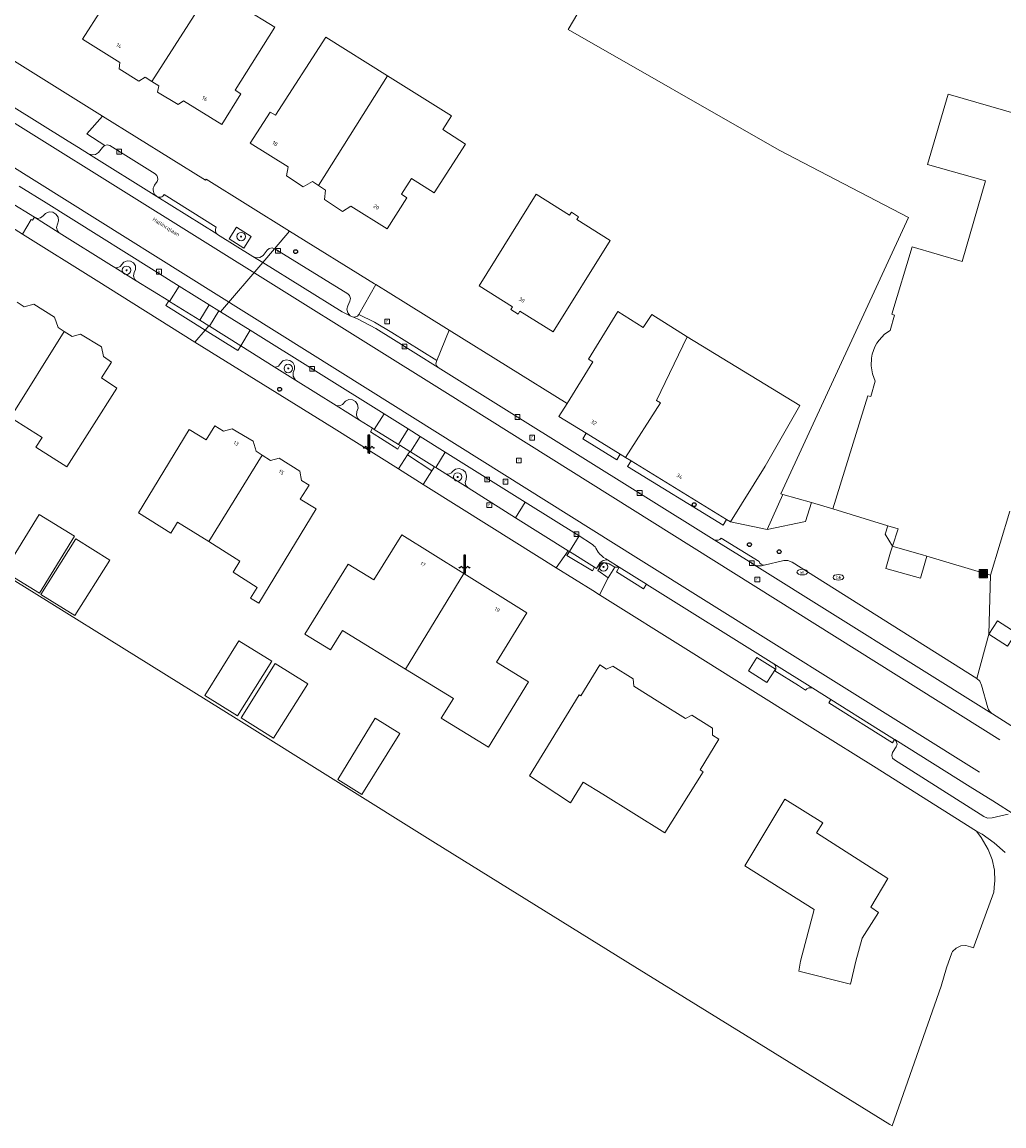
# Model space of a CAD drawing. Header units: millimetres. Extents: x 37131378 to 37737458, y 18584386 to 19114224.
# Tile 3 of 86: x 37288217 to 37380444, y 18665500 to 18769263. Entities that reach past the tile are written whole.
import ezdxf
from ezdxf.enums import TextEntityAlignment as Align

# ---------------------------------------------------------------- set-up
doc = ezdxf.new("R2010")
doc.units = ezdxf.units.MM
doc.header["$LTSCALE"] = 50
for name, color, linetype, lineweight in [('B2-WE-GR-BEPLANTING_CULTUUR_HEESTERS-GV', 252, 'Continuous', 18), ('B2-WE-GR-BOOM-S', 252, 'Continuous', 25), ('B2-WE-GR-STRUIK-GV', 252, 'Continuous', 13), ('B2-WE-IE-MEUBILAIR_WATERWEGMEUBILAIR-S', 252, 'Continuous', 25), ('B2-WE-IE-MEUBILAIR_WEGMEUBILAIR-S', 252, 'Continuous', 25), ('B2-WE-IE-MEUBILAIR_WEGMEUBILAIR_BOOMKRANS-GV', 252, 'Continuous', 18), ('B2-WE-IE-TERREINAFSCHEIDING_KUNSTMATIG_HEKWERK-G', 252, 'IE-TERREINAFSCHEIDING-KUNSTMATIG', 18), ('B2-WE-KL-WATER_BRANDLEIDING_PUT-S', 252, 'Continuous', 25), ('B2-WE-KL-WATER_PUT-S', 252, 'Continuous', 25), ('B2-WE-OG-BEBOUWING-GV', 252, 'Continuous', 13), ('B2-WE-OG-BEBOUWING-T18', 252, 'Continuous', 18), ('B2-WE-OG-BEBOUWING_TRAP-GV', 252, 'Continuous', 18), ('B2-WE-OG-TERREIN_ERF-GV', 252, 'Continuous', 18), ('B2-WE-OG-TERREIN_ONBEGROEID-GV', 252, 'Continuous', 18), ('B2-WE-OG-TOPOGRAFIE-T18', 252, 'Continuous', 18), ('B2-WE-RI-GWA_KOLK-S', 252, 'Continuous', 25), ('B2-WE-RI-GWA_RIOOLPUT-S', 252, 'Continuous', 25), ('B2-WE-VH-VERHARDING_ASFALT-GV', 252, 'Continuous', 18), ('B2-WE-VH-VERHARDING_OPEN-GV', 252, 'Continuous', 18), ('B2-WE-VW-MARKERING-G', 252, 'Continuous', 18)]:
    doc.layers.add(name, color=color, linetype=linetype, lineweight=lineweight)
doc.styles.add('NLCS-ISO', font='txt')
doc.styles.add('NLCS-ISO-ANNOTATIVE-T18', font='txt', dxfattribs={"height": 1.8})
doc.styles.add('NLCS-ISO-M200-T18', font='txt', dxfattribs={"height": 0.36})
doc.linetypes.add('IE-TERREINAFSCHEIDING-KUNSTMATIG', pattern='A,4,[82,NLCS.shx,S=0.75,R=90,X=0,Y=0],4,-2', length=10)

# ---------------------------------------------------------------- blocks, each defined once
blk = doc.blocks.new('SIE-WEG_AFVALBAK-SO')
at = {"linetype": 'ByBlock', "lineweight": 18}
h = blk.add_hatch(color=0, dxfattribs=at)
h.dxf.hatch_style = 1
h.paths.add_polyline_path([(-1.5, -1.5), (1.5, -1.5), (1.5, 1.5), (-1.5, 1.5)])
at = {"color": 0, "linetype": 'ByBlock', "lineweight": 18}
for points in [[(-2, -2), (2, -2), (2, 2), (-2, 2)], [(-1.5, -1.5), (1.5, -1.5), (1.5, 1.5), (-1.5, 1.5)]]:
    blk.add_lwpolyline(points, close=True, dxfattribs=at)
blk = doc.blocks.new('SAL-VERWIJZING_SYMBOOL-SO')
at = {"color": 0, "linetype": 'ByBlock', "lineweight": -2}
blk.add_circle((0, 0), 0.9, dxfattribs=at)
at = {"color": 0, "linetype": 'ByBlock', "lineweight": -2, "style": 'NLCS-ISO-ANNOTATIVE-T18'}
blk.add_attdef('SYMBOOL', (2.5, -2.5), '', height=1.8, dxfattribs=at)
blk = doc.blocks.new('SKL-WATER_BRANDKRAAN_BRANDPUT-SO')
at = {"color": 0, "linetype": 'ByBlock', "lineweight": 18}
blk.add_ellipse((0, 0), major_axis=(2.5, 0), ratio=0.54, dxfattribs=at)
at = {"color": 0, "linetype": 'ByBlock', "lineweight": 18, "style": 'NLCS-ISO'}
blk.add_text('bk', height=1.5, dxfattribs=at).set_placement((0.16, 0), align=Align.MIDDLE_CENTER)
blk = doc.blocks.new('SRI-PUT_INSPECTIEPUT_RIOOLPUT-SO')
at = {"color": 0, "linetype": 'ByBlock', "lineweight": 18}
blk.add_lwpolyline([(-1.12, -1.12), (1.12, -1.12), (1.12, 1.12), (-1.12, 1.12)], close=True, dxfattribs=at)
at = {"color": 0, "linetype": 'ByBlock', "lineweight": 18, "style": 'NLCS-ISO'}
blk.add_text('r', height=1.5, dxfattribs=at).set_placement((0, 0.28), align=Align.MIDDLE_CENTER)
blk = doc.blocks.new('SRI-KOLK-SO')
at = {"color": 0, "linetype": 'ByBlock', "lineweight": 18}
blk.add_lwpolyline([(-1.125, -1.125), (1.125, -1.125), (1.125, 1.125), (-1.125, 1.125)], close=True, dxfattribs=at)
at = {"color": 0, "linetype": 'ByBlock', "lineweight": 18, "style": 'NLCS-ISO'}
blk.add_text('k', height=1.5, dxfattribs=at).set_placement((0, 0), align=Align.MIDDLE_CENTER)
blk = doc.blocks.new('SKL-WATER_WATERLEIDINGPUT-SO')
at = {"color": 0, "linetype": 'ByBlock', "lineweight": 18}
blk.add_ellipse((0, 0), major_axis=(2.5, 0), ratio=0.54, dxfattribs=at)
at = {"color": 0, "linetype": 'ByBlock', "lineweight": 18, "style": 'NLCS-ISO'}
blk.add_text('wl', height=1.5, dxfattribs=at).set_placement((0, 0), align=Align.MIDDLE_CENTER)
blk = doc.blocks.new('SIE-WATER_WATERSTANDMETER-SO')
h = blk.add_hatch(color=256)
h.dxf.hatch_style = 1
h.paths.add_polyline_path([(0.46, 5.64), (0, 5.64), (0, 5.17), (0.46, 5.17)])
h = blk.add_hatch(color=256)
h.dxf.hatch_style = 1
h.paths.add_polyline_path([(0, 5.17), (-0.46, 5.17), (-0.46, 4.7), (0, 4.7)])
h = blk.add_hatch(color=256)
h.dxf.hatch_style = 1
h.paths.add_polyline_path([(0, 4.22), (-0.46, 4.22), (-0.46, 3.75), (0, 3.75)])
h = blk.add_hatch(color=256)
h.dxf.hatch_style = 1
h.paths.add_polyline_path([(0, 3.28), (-0.46, 3.28), (-0.46, 2.81), (0, 2.81)])
h = blk.add_hatch(color=256)
h.dxf.hatch_style = 1
h.paths.add_polyline_path([(0, 2.34), (-0.46, 2.34), (-0.46, 1.86), (0, 1.86)])
h = blk.add_hatch(color=256)
h.dxf.hatch_style = 1
h.paths.add_polyline_path([(0, 1.39), (-0.46, 1.39), (-0.46, 0.92), (0, 0.92)])
h = blk.add_hatch(color=256)
h.dxf.hatch_style = 1
h.paths.add_polyline_path([(0, 0.45), (-0.46, 0.45), (-0.46, -0.02), (0, -0.02)])
h = blk.add_hatch(color=256)
h.dxf.hatch_style = 1
h.paths.add_polyline_path([(0.46, 4.7), (0, 4.7), (0, 4.22), (0.46, 4.22)])
h = blk.add_hatch(color=256)
h.dxf.hatch_style = 1
h.paths.add_polyline_path([(0.46, 3.75), (0, 3.75), (0, 3.28), (0.46, 3.28)])
h = blk.add_hatch(color=256)
h.dxf.hatch_style = 1
h.paths.add_polyline_path([(0.46, 2.81), (0, 2.81), (0, 2.34), (0.46, 2.34)])
h = blk.add_hatch(color=256)
h.dxf.hatch_style = 1
h.paths.add_polyline_path([(0.46, 1.86), (0, 1.86), (0, 1.39), (0.46, 1.39)])
h = blk.add_hatch(color=256)
h.dxf.hatch_style = 1
h.paths.add_polyline_path([(0.46, 0.92), (0, 0.92), (0, 0.45), (0.46, 0.45)])
h = blk.add_hatch(color=256)
h.dxf.hatch_style = 1
h.paths.add_polyline_path([(0, -0.49), (-0.46, -0.49), (-0.46, -0.97), (0, -0.97)])
h = blk.add_hatch(color=256)
h.dxf.hatch_style = 1
h.paths.add_polyline_path([(0, -1.44), (-0.46, -1.44), (-0.46, -1.91), (0, -1.91)])
h = blk.add_hatch(color=256)
h.dxf.hatch_style = 1
h.paths.add_polyline_path([(0, -2.38), (-0.46, -2.38), (-0.46, -2.85), (0, -2.85)])
h = blk.add_hatch(color=256)
h.dxf.hatch_style = 1
h.paths.add_polyline_path([(0.46, -0.02), (0, -0.02), (0, -0.49), (0.46, -0.49)])
h = blk.add_hatch(color=256)
h.dxf.hatch_style = 1
h.paths.add_polyline_path([(0.46, -0.97), (0, -0.97), (0, -1.44), (0.46, -1.44)])
h = blk.add_hatch(color=256)
h.dxf.hatch_style = 1
h.paths.add_polyline_path([(0.46, -1.91), (0, -1.91), (0, -2.38), (0.46, -2.38)])
blk.add_lwpolyline([(0.46, -2.79), (0.46, 5.64), (-0.46, 5.64), (-0.46, -2.79)])
for points in [[(0.46, 5.64), (0, 5.64), (0, 5.17), (0.46, 5.17)], [(0.46, 5.17), (0, 5.17), (0, 4.7), (0.46, 4.7)], [(0.46, 4.7), (0, 4.7), (0, 4.22), (0.46, 4.22)], [(0.46, 4.22), (0, 4.22), (0, 3.75), (0.46, 3.75)], [(0.46, 3.75), (0, 3.75), (0, 3.28), (0.46, 3.28)], [(0.46, 3.28), (0, 3.28), (0, 2.81), (0.46, 2.81)], [(0.46, 2.81), (0, 2.81), (0, 2.34), (0.46, 2.34)], [(0.46, 2.34), (0, 2.34), (0, 1.86), (0.46, 1.86)], [(0.46, 1.86), (0, 1.86), (0, 1.39), (0.46, 1.39)], [(0.46, 1.39), (0, 1.39), (0, 0.92), (0.46, 0.92)], [(0.46, 0.92), (0, 0.92), (0, 0.45), (0.46, 0.45)], [(0.46, 0.45), (0, 0.45), (0, -0.02), (0.46, -0.02)], [(0.46, -0.02), (0, -0.02), (0, -0.49), (0.46, -0.49)], [(0.46, -0.49), (0, -0.49), (0, -0.97), (0.46, -0.97)], [(0.46, -0.97), (0, -0.97), (0, -1.44), (0.46, -1.44)], [(0.46, -1.44), (0, -1.44), (0, -1.91), (0.46, -1.91)], [(0.46, -1.91), (0, -1.91), (0, -2.38), (0.46, -2.38)], [(0.46, -2.38), (0, -2.38), (0, -2.85), (0.46, -2.85)]]:
    blk.add_lwpolyline(points, close=True)
for centre, radius, start, end in [((-1.55, -0.12), 0.381, 16.8947, 163.1053), ((-0.08, -0.12), 0.381, 16.8947, 163.1053), ((1.4, -0.12), 0.381, 16.8947, 163.1053), ((-2.31, 0.11), 0.413, 196.8947, 343.1053), ((-0.82, 0.1), 0.391, 196.8947, 343.1053), ((0.66, 0.1), 0.391, 196.8947, 343.1053), ((2.16, 0.11), 0.413, 196.8947, 343.1053)]:
    blk.add_arc(centre, radius, start, end)
blk = doc.blocks.new('SGR-BOOM_01-SO')
at = {"linetype": 'ByBlock', "lineweight": 18}
h = blk.add_hatch(color=0, dxfattribs=at)
h.dxf.hatch_style = 1
edge = h.paths.add_edge_path()
edge.add_arc((0, 0), 0.25, 0, 360)
at = {"color": 0, "linetype": 'ByBlock', "lineweight": 18}
for radius in [2, 0.25]:
    blk.add_circle((0, 0), radius, dxfattribs=at)

msp = doc.modelspace()

# ---------------------------------------------------------------- linework, layer by layer
at = {"layer": 'B2-WE-GR-BEPLANTING_CULTUUR_HEESTERS-GV'}
msp.add_lwpolyline([(37362357.6937, 18724092.3389), (37359665.6937, 18724870.3389), (37358213.6937, 18721566.3389), (37361820.6937, 18722320.3389)], close=True, dxfattribs=at)
at = {"layer": 'B2-WE-GR-STRUIK-GV'}
for points in [[(37341204.6937, 18730609.3389), (37340879.6937, 18730081.3389), (37344069.6937, 18728119.3389), (37344394.6937, 18728647.3389)], [(37345416.6937, 18728019.3389), (37345091.6937, 18727491.3389), (37354063.6937, 18721965.3389), (37354400.6937, 18722494.3389)]]:
    msp.add_lwpolyline(points, close=True, dxfattribs=at)
at = {"layer": 'B2-WE-IE-MEUBILAIR_WEGMEUBILAIR_BOOMKRANS-GV'}
for points in [[(37307657.6937, 18748888.3389), (37309042.6937, 18748019.3389), (37309734.6937, 18749122.3389), (37308349.6937, 18749991.3389)], [(37296939.6937, 18746189.3389), (37298946.6937, 18744946.3389), (37298786.6937, 18745097.3389), (37298686.6937, 18745401.3389), (37298744.6937, 18745717.3389), (37298881.6937, 18746016.3389), (37298864.6937, 18746344.3389), (37298695.6937, 18746627.3389), (37298415.6937, 18746799.3389), (37298086.6937, 18746821.3389), (37297786.6937, 18746687.3389), (37297441.6937, 18746274.3389), (37297161.6937, 18746159.3389)], [(37311905.6937, 18736859.3389), (37313884.6937, 18735616.3389), (37313676.6937, 18735969.3389), (37313667.6937, 18736314.3389), (37313815.6937, 18736621.3389), (37313809.6937, 18736962.3389), (37313651.6937, 18737264.3389), (37313373.6937, 18737462.3389), (37313036.6937, 18737513.3389), (37312712.6937, 18737408.3389), (37312481.6937, 18737184.3389), (37312295.6937, 18736932.3389), (37312026.6937, 18736834.3389)], [(37317709.6937, 18733214.3389), (37319901.6937, 18731851.3389), (37319732.6937, 18732021.3389), (37319618.6937, 18732326.3389), (37319660.6937, 18732648.3389), (37319776.6937, 18732969.3389), (37319736.6937, 18733307.3389), (37319547.6937, 18733591.3389), (37319251.6937, 18733759.3389), (37318910.6937, 18733775.3389), (37318599.6937, 18733637.3389), (37318315.6937, 18733328.3389), (37318025.6937, 18733193.3389)], [(37328016.6937, 18726786.3389), (37330111.6937, 18725471.3389), (37329912.6937, 18725685.3389), (37329840.6937, 18725984.3389), (37329926.6937, 18726279.3389), (37329968.6937, 18726621.3389), (37329854.6937, 18726946.3389), (37329606.6937, 18727186.3389), (37329278.6937, 18727290.3389), (37328937.6937, 18727237.3389), (37328650.6937, 18727031.3389), (37328547.6937, 18726904.3389), (37328283.6937, 18726769.3389)], [(37343357.6937, 18718347.3389), (37343083.6937, 18718445.3389), (37342798.6937, 18718385.3389), (37342612.6937, 18718226.3389), (37342294.6937, 18717701.3389), (37343269.6937, 18717025.3389), (37343904.6937, 18718022.3389)]]:
    msp.add_lwpolyline(points, close=True, dxfattribs=at)
at = {"layer": 'B2-WE-IE-TERREINAFSCHEIDING_KUNSTMATIG_HEKWERK-G'}
msp.add_lwpolyline([(37359336.6937, 18757227.3389), (37371477.6937, 18750907.3389)], dxfattribs=at)
at = {"layer": 'B2-WE-OG-BEBOUWING-GV'}
for points in [[(37306001.6937, 18772449.3389), (37299956.6937, 18776167.3389), (37296232.6937, 18770263.3389), (37295727.6937, 18770534.3389), (37293895.6937, 18767656.3389), (37297396.6937, 18765463.3389), (37297333.6937, 18764868.3389), (37299172.6937, 18763697.3389), (37299770.6937, 18764080.3389), (37300415.6937, 18763679.3389)], [(37306001.6937, 18772449.3389), (37300415.6937, 18763679.3389), (37301075.6937, 18763269.3389), (37300923.6937, 18762675.3389), (37302881.6937, 18761503.3389), (37303389.6937, 18761857.3389), (37306979.6937, 18759634.3389), (37308752.6937, 18762512.3389), (37308218.6937, 18762872.3389), (37311973.6937, 18768776.3389)], [(37322549.6937, 18764210.3389), (37316761.6937, 18767856.3389), (37312016.6937, 18760499.3389), (37311511.6937, 18760799.3389), (37309649.6937, 18757892.3389), (37313209.6937, 18755669.3389), (37313056.6937, 18754806.3389), (37314628.6937, 18753785.3389), (37315494.6937, 18754287.3389), (37316065.6937, 18753906.3389)], [(37322549.6937, 18764210.3389), (37316065.6937, 18753906.3389), (37316710.6937, 18753476.3389), (37316616.6937, 18752583.3389), (37318307.6937, 18751472.3389), (37319084.6937, 18751944.3389), (37322496.6937, 18749841.3389), (37324358.6937, 18752748.3389), (37323854.6937, 18753079.3389), (37324800.6937, 18754565.3389), (37326927.6937, 18753204.3389), (37329860.6937, 18757790.3389), (37327724.6937, 18759156.3389), (37328539.6937, 18760436.3389)], [(37334800.6937, 18741815.3389), (37334968.6937, 18742086.3389), (37338111.6937, 18740134.3389), (37343464.6937, 18748746.3389), (37340321.6937, 18750698.3389), (37340491.6937, 18750971.3389), (37339811.6937, 18751393.3389), (37339642.6937, 18751121.3389), (37336492.6937, 18753081.3389), (37331139.6937, 18744469.3389), (37334289.6937, 18742509.3389), (37334120.6937, 18742237.3389)], [(37350694.6937, 18739669.3389), (37347370.6937, 18741782.3389), (37346560.6937, 18740566.3389), (37344186.6937, 18742068.3389), (37341422.6937, 18737588.3389), (37341832.6937, 18737339.3389), (37339415.6937, 18733401.3389), (37338648.6937, 18732180.3389), (37341204.6937, 18730609.3389), (37344394.6937, 18728647.3389), (37344905.6937, 18728333.3389), (37348187.6937, 18733471.3389), (37347814.6937, 18733698.3389)], [(37292164.6937, 18740182.3389), (37287117.6937, 18732080.3389), (37290112.6937, 18730224.3389), (37289512.6937, 18729304.3389), (37292419.6937, 18727442.3389), (37297105.6937, 18734859.3389), (37295681.6937, 18735819.3389), (37296613.6937, 18737303.3389), (37295871.6937, 18737813.3389), (37295668.6937, 18738737.3389), (37293710.6937, 18739939.3389), (37292905.6937, 18739705.3389)], [(37350694.6937, 18739669.3389), (37347814.6937, 18733698.3389), (37348187.6937, 18733471.3389), (37344905.6937, 18728333.3389), (37345416.6937, 18728019.3389), (37354400.6937, 18722494.3389), (37354764.6937, 18722270.3389), (37358008.6937, 18727521.3389), (37361264.6937, 18733223.3389)], [(37310754.6937, 18728560.3389), (37310202.6937, 18728920.3389), (37309909.6937, 18729875.3389), (37307951.6937, 18731017.3389), (37307146.6937, 18730813.3389), (37306315.6937, 18731294.3389), (37305504.6937, 18729989.3389), (37303901.6937, 18730950.3389), (37299153.6937, 18723117.3389), (37302179.6937, 18721224.3389), (37302811.6937, 18722263.3389), (37305744.6937, 18720424.3389)], [(37310754.6937, 18728560.3389), (37305744.6937, 18720424.3389), (37308655.6937, 18718598.3389), (37308054.6937, 18717559.3389), (37310309.6937, 18716117.3389), (37309678.6937, 18715109.3389), (37310449.6937, 18714628.3389), (37315828.6937, 18723500.3389), (37314344.6937, 18724401.3389), (37315186.6937, 18725736.3389), (37314473.6937, 18726157.3389), (37314300.6937, 18727051.3389), (37312371.6937, 18728283.3389), (37311536.6937, 18728049.3389)], [(37324222.6937, 18708447.3389), (37329720.6937, 18717432.3389), (37323883.6937, 18721073.3389), (37321261.6937, 18716832.3389), (37318851.6937, 18718318.3389), (37314789.6937, 18711730.3389), (37317193.6937, 18710248.3389), (37318325.6937, 18712083.3389)], [(37296443.6937, 18718686.3389), (37293274.6937, 18720681.3389), (37289991.6937, 18715468.3389), (37293161.6937, 18713473.3389)], [(37329720.6937, 18717432.3389), (37324222.6937, 18708447.3389), (37328727.6937, 18705691.3389), (37327592.6937, 18703845.3389), (37332031.6937, 18701116.3389), (37335795.6937, 18707240.3389), (37332784.6937, 18709091.3389), (37335632.6937, 18713743.3389)]]:
    msp.add_lwpolyline(points, close=True, dxfattribs=at)
msp.add_lwpolyline([(37381803.6937, 18760585.3389), (37375204.6937, 18762497.3389), (37373262.6937, 18755869.3389), (37378702.6937, 18754350.3389), (37376516.6937, 18746770.3389), (37371819.6937, 18748136.3389), (37369908.6937, 18741805.3389), (37370176.6937, 18741724.3389), (37369750.6937, 18740265.3389), (37369240.6937, 18739911.3389), (37368720.6937, 18739377.3389), (37368504.6937, 18739073.3389), (37368322.6937, 18738747.3389), (37368064.6937, 18738048.3389), (37367991.6937, 18737682.3389), (37367962.6937, 18736938.3389), (37368088.6937, 18736203.3389), (37368364.6937, 18735511.3389), (37367939.6937, 18734052.3389), (37367662.6937, 18734136.3389), (37364387.6937, 18723496.3389), (37369528.6937, 18721917.3389), (37370510.6937, 18721616.3389), (37369965.6937, 18720011.3389), (37370274.6937, 18719919.3389), (37372782.6937, 18719176.3389), (37373208.6937, 18719050.3389), (37379179.6937, 18717280.3389), (37380999.6937, 18723284.3389)], dxfattribs=at)
at = {"layer": 'B2-WE-OG-BEBOUWING_TRAP-GV'}
for points in [[(37370510.6937, 18721616.3389), (37369528.6937, 18721917.3389), (37369286.6937, 18721117.3389), (37369965.6937, 18720011.3389)], [(37373208.6937, 18719050.3389), (37372782.6937, 18719176.3389), (37370274.6937, 18719919.3389), (37369965.6937, 18720011.3389), (37369795.6937, 18719421.3389), (37369358.6937, 18717901.3389), (37372598.6937, 18716989.3389), (37373018.6937, 18718407.3389)]]:
    msp.add_lwpolyline(points, close=True, dxfattribs=at)
at = {"layer": 'B2-WE-OG-TERREIN_ERF-GV'}
for points in [[(37284387.6937, 18767525.3389), (37288497.6937, 18764965.3389), (37295777.6937, 18760430.3389), (37305442.6937, 18754411.3389), (37305498.6937, 18754481.3389), (37313325.6937, 18749599.3389), (37321316.6937, 18744663.3389), (37321437.6937, 18744589.3389), (37324249.6937, 18742852.3389), (37328334.6937, 18740306.3389), (37339415.6937, 18733401.3389), (37341832.6937, 18737339.3389), (37341422.6937, 18737588.3389), (37344186.6937, 18742068.3389), (37346560.6937, 18740566.3389), (37347370.6937, 18741782.3389), (37350694.6937, 18739669.3389), (37361264.6937, 18733223.3389), (37358008.6937, 18727521.3389), (37354764.6937, 18722270.3389), (37358213.6937, 18721566.3389), (37359665.6937, 18724870.3389), (37359483.6937, 18724923.3389), (37371477.6937, 18750907.3389), (37359336.6937, 18757227.3389), (37339517.6937, 18768564.3389), (37350837.6937, 18787782.3389)], [(37350837.6937, 18787782.3389), (37339517.6937, 18768564.3389), (37359336.6937, 18757227.3389), (37371477.6937, 18750907.3389), (37359483.6937, 18724923.3389), (37359665.6937, 18724870.3389), (37362357.6937, 18724092.3389), (37364387.6937, 18723496.3389), (37367662.6937, 18734136.3389), (37367939.6937, 18734052.3389), (37368364.6937, 18735511.3389), (37368088.6937, 18736203.3389), (37367962.6937, 18736938.3389), (37367991.6937, 18737682.3389), (37368064.6937, 18738048.3389), (37368322.6937, 18738747.3389), (37368504.6937, 18739073.3389), (37368720.6937, 18739377.3389), (37369240.6937, 18739911.3389), (37369750.6937, 18740265.3389), (37370176.6937, 18741724.3389), (37369908.6937, 18741805.3389), (37371819.6937, 18748136.3389), (37376516.6937, 18746770.3389), (37378702.6937, 18754350.3389), (37373262.6937, 18755869.3389), (37375204.6937, 18762497.3389), (37381803.6937, 18760585.3389)], [(37237212.6937, 18747970.3389), (37289610.6937, 18715465.3389), (37308330.6937, 18703786.3389), (37327046.6937, 18692070.3389), (37345764.6937, 18680453.3389), (37358310.6937, 18672720.3389), (37369720.6937, 18665640.3389), (37369946.6937, 18665500.3389), (37374563.6937, 18678640.3389), (37375042.6937, 18680356.3389), (37375543.6937, 18681768.3389), (37375626.6937, 18681895.3389), (37375965.6937, 18682221.3389), (37376393.6937, 18682415.3389), (37376861.6937, 18682456.3389), (37377316.6937, 18682338.3389), (37377572.6937, 18682230.3389), (37377648.6937, 18682440.3389), (37379485.6937, 18687488.3389), (37379572.6937, 18688285.3389), (37379596.6937, 18688507.3389), (37379547.6937, 18689532.3389), (37379339.6937, 18690536.3389), (37378978.6937, 18691496.3389), (37378302.6937, 18692623.3389), (37377858.6937, 18693216.3389), (37368179.6937, 18699304.3389), (37362972.6937, 18702571.3389), (37355118.6937, 18707497.3389), (37351061.6937, 18710047.3389), (37342447.6937, 18715425.3389), (37341815.6937, 18715820.3389), (37338393.6937, 18717963.3389), (37332357.6937, 18721743.3389), (37325906.6937, 18725796.3389), (37323579.6937, 18727258.3389), (37317538.6937, 18731053.3389), (37313735.6937, 18733399.3389), (37304445.6937, 18739188.3389), (37295170.6937, 18745007.3389), (37288251.6937, 18749335.3389), (37285922.6937, 18750792.3389)], [(37287742.6937, 18742920.3389), (37288425.6937, 18742499.3389), (37289319.6937, 18742733.3389), (37291248.6937, 18741531.3389), (37291599.6937, 18740546.3389), (37292164.6937, 18740182.3389), (37292905.6937, 18739705.3389), (37293710.6937, 18739939.3389), (37295668.6937, 18738737.3389), (37295871.6937, 18737813.3389), (37296613.6937, 18737303.3389), (37295681.6937, 18735819.3389), (37297105.6937, 18734859.3389), (37292419.6937, 18727442.3389), (37289512.6937, 18729304.3389), (37290112.6937, 18730224.3389), (37287117.6937, 18732080.3389)]]:
    msp.add_lwpolyline(points, dxfattribs=at)
for points in [[(37300415.6937, 18763679.3389), (37299770.6937, 18764080.3389), (37299172.6937, 18763697.3389), (37297333.6937, 18764868.3389), (37297396.6937, 18765463.3389), (37293895.6937, 18767656.3389), (37295727.6937, 18770534.3389), (37296232.6937, 18770263.3389), (37299956.6937, 18776167.3389), (37306001.6937, 18772449.3389), (37311973.6937, 18768776.3389), (37308218.6937, 18762872.3389), (37308752.6937, 18762512.3389), (37306979.6937, 18759634.3389), (37303389.6937, 18761857.3389), (37302881.6937, 18761503.3389), (37300923.6937, 18762675.3389), (37301075.6937, 18763269.3389)], [(37322549.6937, 18764210.3389), (37328539.6937, 18760436.3389), (37327724.6937, 18759156.3389), (37329860.6937, 18757790.3389), (37326927.6937, 18753204.3389), (37324800.6937, 18754565.3389), (37323854.6937, 18753079.3389), (37324358.6937, 18752748.3389), (37322496.6937, 18749841.3389), (37319084.6937, 18751944.3389), (37318307.6937, 18751472.3389), (37316616.6937, 18752583.3389), (37316710.6937, 18753476.3389), (37316065.6937, 18753906.3389), (37315494.6937, 18754287.3389), (37314628.6937, 18753785.3389), (37313056.6937, 18754806.3389), (37313209.6937, 18755669.3389), (37309649.6937, 18757892.3389), (37311511.6937, 18760799.3389), (37312016.6937, 18760499.3389), (37316761.6937, 18767856.3389)], [(37334800.6937, 18741815.3389), (37334120.6937, 18742237.3389), (37334289.6937, 18742509.3389), (37331139.6937, 18744469.3389), (37336492.6937, 18753081.3389), (37339642.6937, 18751121.3389), (37339811.6937, 18751393.3389), (37340491.6937, 18750971.3389), (37340321.6937, 18750698.3389), (37343464.6937, 18748746.3389), (37338111.6937, 18740134.3389), (37334968.6937, 18742086.3389)], [(37305744.6937, 18720424.3389), (37302811.6937, 18722263.3389), (37302179.6937, 18721224.3389), (37299153.6937, 18723117.3389), (37303901.6937, 18730950.3389), (37305504.6937, 18729989.3389), (37306315.6937, 18731294.3389), (37307146.6937, 18730813.3389), (37307951.6937, 18731017.3389), (37309909.6937, 18729875.3389), (37310202.6937, 18728920.3389), (37310754.6937, 18728560.3389), (37311536.6937, 18728049.3389), (37312371.6937, 18728283.3389), (37314300.6937, 18727051.3389), (37314473.6937, 18726157.3389), (37315186.6937, 18725736.3389), (37314344.6937, 18724401.3389), (37315828.6937, 18723500.3389), (37310449.6937, 18714628.3389), (37309678.6937, 18715109.3389), (37310309.6937, 18716117.3389), (37308054.6937, 18717559.3389), (37308655.6937, 18718598.3389)], [(37286518.6937, 18717626.3389), (37289818.6937, 18722984.3389), (37293146.6937, 18720934.3389), (37289846.6937, 18715576.3389)], [(37329720.6937, 18717432.3389), (37335632.6937, 18713743.3389), (37332784.6937, 18709091.3389), (37335795.6937, 18707240.3389), (37332031.6937, 18701116.3389), (37327592.6937, 18703845.3389), (37328727.6937, 18705691.3389), (37324222.6937, 18708447.3389), (37318325.6937, 18712083.3389), (37317193.6937, 18710248.3389), (37314789.6937, 18711730.3389), (37318851.6937, 18718318.3389), (37321261.6937, 18716832.3389), (37323883.6937, 18721073.3389)], [(37289991.6937, 18715468.3389), (37293274.6937, 18720681.3389), (37296443.6937, 18718686.3389), (37293161.6937, 18713473.3389)], [(37305375.6937, 18705976.3389), (37308587.6937, 18711114.3389), (37311671.6937, 18709185.3389), (37308459.6937, 18704048.3389)], [(37308788.6937, 18703847.3389), (37311999.6937, 18708969.3389), (37315050.6937, 18707057.3389), (37311838.6937, 18701935.3389)], [(37348123.6937, 18705310.3389), (37350522.6937, 18703805.3389), (37351119.6937, 18704099.3389), (37353077.6937, 18702897.3389), (37353074.6937, 18702242.3389), (37353667.6937, 18701852.3389), (37351924.6937, 18698974.3389), (37352191.6937, 18698794.3389), (37348586.6937, 18693038.3389), (37342764.6937, 18696671.3389), (37340931.6937, 18697815.3389), (37339730.6937, 18695886.3389), (37335873.6937, 18698409.3389), (37340531.6937, 18706034.3389), (37340709.6937, 18705944.3389), (37342482.6937, 18708852.3389), (37343105.6937, 18708431.3389), (37343702.6937, 18708726.3389), (37345630.6937, 18707524.3389), (37345686.6937, 18706839.3389)], [(37317866.6937, 18698060.3389), (37321387.6937, 18703814.3389), (37323692.6937, 18702386.3389), (37320139.6937, 18696651.3389)], [(37362847.6937, 18693047.3389), (37369552.6937, 18688752.3389), (37367929.6937, 18686052.3389), (37368670.6937, 18685572.3389), (37367138.6937, 18683139.3389), (37366547.6937, 18680981.3389), (37366042.6937, 18678810.3389), (37361188.6937, 18680043.3389), (37361322.6937, 18680981.3389), (37362628.6937, 18685844.3389), (37356101.6937, 18689959.3389), (37359858.6937, 18696220.3389), (37363448.6937, 18693997.3389)]]:
    msp.add_lwpolyline(points, close=True, dxfattribs=at)
at = {"layer": 'B2-WE-OG-TERREIN_ONBEGROEID-GV'}
for points in [[(37307657.6937, 18748888.3389), (37309042.6937, 18748019.3389), (37309734.6937, 18749122.3389), (37308349.6937, 18749991.3389)], [(37296939.6937, 18746189.3389), (37298946.6937, 18744946.3389), (37298786.6937, 18745097.3389), (37298686.6937, 18745401.3389), (37298744.6937, 18745717.3389), (37298881.6937, 18746016.3389), (37298864.6937, 18746344.3389), (37298695.6937, 18746627.3389), (37298415.6937, 18746799.3389), (37298086.6937, 18746821.3389), (37297786.6937, 18746687.3389), (37297441.6937, 18746274.3389), (37297161.6937, 18746159.3389)], [(37311905.6937, 18736859.3389), (37313884.6937, 18735616.3389), (37313676.6937, 18735969.3389), (37313667.6937, 18736314.3389), (37313815.6937, 18736621.3389), (37313809.6937, 18736962.3389), (37313651.6937, 18737264.3389), (37313373.6937, 18737462.3389), (37313036.6937, 18737513.3389), (37312712.6937, 18737408.3389), (37312481.6937, 18737184.3389), (37312295.6937, 18736932.3389), (37312026.6937, 18736834.3389)], [(37317709.6937, 18733214.3389), (37319901.6937, 18731851.3389), (37319732.6937, 18732021.3389), (37319618.6937, 18732326.3389), (37319660.6937, 18732648.3389), (37319776.6937, 18732969.3389), (37319736.6937, 18733307.3389), (37319547.6937, 18733591.3389), (37319251.6937, 18733759.3389), (37318910.6937, 18733775.3389), (37318599.6937, 18733637.3389), (37318315.6937, 18733328.3389), (37318025.6937, 18733193.3389)], [(37328016.6937, 18726786.3389), (37330111.6937, 18725471.3389), (37329912.6937, 18725685.3389), (37329840.6937, 18725984.3389), (37329926.6937, 18726279.3389), (37329968.6937, 18726621.3389), (37329854.6937, 18726946.3389), (37329606.6937, 18727186.3389), (37329278.6937, 18727290.3389), (37328937.6937, 18727237.3389), (37328650.6937, 18727031.3389), (37328547.6937, 18726904.3389), (37328283.6937, 18726769.3389)], [(37343357.6937, 18718347.3389), (37343083.6937, 18718445.3389), (37342798.6937, 18718385.3389), (37342612.6937, 18718226.3389), (37342294.6937, 18717701.3389), (37343269.6937, 18717025.3389), (37343904.6937, 18718022.3389)]]:
    msp.add_lwpolyline(points, close=True, dxfattribs=at)
at = {"layer": 'B2-WE-VH-VERHARDING_ASFALT-GV'}
for points in [[(37287935.6937, 18753842.3389), (37290472.6937, 18752258.3389), (37302974.6937, 18744453.3389), (37305805.6937, 18742686.3389), (37306712.6937, 18742120.3389), (37306864.6937, 18742025.3389), (37310822.6937, 18746665.3389), (37309901.6937, 18747237.3389), (37306586.6937, 18749290.3389), (37306509.6937, 18749345.3389), (37300884.6937, 18752861.3389), (37294453.6937, 18756881.3389), (37293504.6937, 18757464.3389), (37292533.6937, 18758062.3389), (37287237.6937, 18761377.3389)], [(37287049.6937, 18752362.3389), (37289367.6937, 18750921.3389), (37289586.6937, 18750832.3389), (37289650.6937, 18750806.3389), (37289954.6937, 18750847.3389), (37290199.6937, 18751034.3389), (37290423.6937, 18751282.3389), (37290746.6937, 18751416.3389), (37291094.6937, 18751394.3389), (37291398.6937, 18751220.3389), (37291594.6937, 18750931.3389), (37291643.6937, 18750585.3389), (37291457.6937, 18749943.3389), (37291537.6937, 18749635.3389), (37291704.6937, 18749456.3389), (37296630.6937, 18746381.3389), (37296939.6937, 18746189.3389), (37297161.6937, 18746159.3389), (37297441.6937, 18746274.3389), (37297786.6937, 18746687.3389), (37298086.6937, 18746821.3389), (37298415.6937, 18746799.3389), (37298695.6937, 18746627.3389), (37298864.6937, 18746344.3389), (37298881.6937, 18746016.3389), (37298744.6937, 18745717.3389), (37298686.6937, 18745401.3389), (37298786.6937, 18745097.3389), (37298946.6937, 18744946.3389), (37301995.6937, 18743054.3389), (37302076.6937, 18743004.3389), (37304911.6937, 18741246.3389), (37305754.6937, 18740723.3389), (37305821.6937, 18740682.3389), (37306712.6937, 18742120.3389), (37305805.6937, 18742686.3389), (37302974.6937, 18744453.3389), (37290472.6937, 18752258.3389), (37287935.6937, 18753842.3389)], [(37381938.6937, 18702619.3389), (37381092.6937, 18703139.3389), (37379359.6937, 18704252.3389), (37379324.6937, 18704274.3389), (37356998.6937, 18718256.3389), (37356924.6937, 18718302.3389), (37353228.6937, 18720608.3389), (37327295.6937, 18736790.3389), (37323094.6937, 18739411.3389), (37321450.6937, 18740455.3389), (37319727.6937, 18741355.3389), (37319238.6937, 18741566.3389), (37319032.6937, 18741663.3389), (37318269.6937, 18742039.3389), (37310822.6937, 18746665.3389), (37306864.6937, 18742025.3389), (37309640.6937, 18740293.3389), (37322213.6937, 18732446.3389), (37324496.6937, 18731014.3389), (37325606.6937, 18730318.3389), (37327973.6937, 18728833.3389), (37335477.6937, 18724126.3389), (37340552.6937, 18720957.3389), (37341717.6937, 18720229.3389)], [(37342118.6937, 18719800.3389), (37342345.6937, 18719439.3389)], [(37343040.6937, 18718798.3389), (37343202.6937, 18718700.3389), (37344304.6937, 18718030.3389), (37346860.6937, 18716425.3389), (37346887.6937, 18716408.3389), (37358827.6937, 18708932.3389), (37362490.6937, 18706638.3389), (37364179.6937, 18705581.3389), (37368675.6937, 18702766.3389), (37370168.6937, 18701830.3389), (37370196.6937, 18701813.3389), (37377289.6937, 18697372.3389), (37379397.6937, 18696052.3389), (37381574.6937, 18694689.3389), (37383263.6937, 18693571.3389), (37383473.6937, 18693431.3389)]]:
    msp.add_lwpolyline(points, dxfattribs=at)
for points in [[(37341717.6937, 18720229.3389, -0.0920478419), (37342118.6937, 18719800.3389)], [(37342345.6937, 18719439.3389, 0.0927298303), (37343040.6937, 18718798.3389)]]:
    msp.add_lwpolyline(points, format="xyb", dxfattribs=at)
at = {"layer": 'B2-WE-VH-VERHARDING_OPEN-GV'}
for points in [[(37295777.6937, 18760430.3389), (37294309.6937, 18758757.3389), (37295997.6937, 18757659.3389), (37296208.6937, 18757711.3389), (37296451.6937, 18757647.3389), (37300722.6937, 18754984.3389)], [(37306586.6937, 18749290.3389), (37309901.6937, 18747237.3389), (37310222.6937, 18747113.3389), (37310564.6937, 18747146.3389), (37310856.6937, 18747328.3389), (37311242.6937, 18747812.3389), (37311421.6937, 18747975.3389), (37311696.6937, 18748035.3389), (37311921.6937, 18747953.3389), (37313325.6937, 18749599.3389), (37305498.6937, 18754481.3389), (37305442.6937, 18754411.3389), (37295777.6937, 18760430.3389)], [(37296451.6937, 18757647.3389), (37296208.6937, 18757711.3389), (37295997.6937, 18757659.3389), (37295935.6937, 18757644.3389), (37295764.6937, 18757482.3389), (37295401.6937, 18757014.3389), (37295119.6937, 18756820.3389), (37294779.6937, 18756772.3389), (37294453.6937, 18756881.3389), (37300884.6937, 18752861.3389), (37300885.6937, 18752863.3389)], [(37300722.6937, 18754984.3389), (37296451.6937, 18757647.3389)], [(37300891.6937, 18754289.3389), (37300658.6937, 18753918.3389)], [(37300658.6937, 18753918.3389), (37300891.6937, 18754289.3389)], [(37300885.6937, 18752863.3389), (37300884.6937, 18752861.3389), (37306509.6937, 18749345.3389), (37306586.6937, 18749290.3389)], [(37301559.6937, 18753040.3389), (37306453.6937, 18749976.3389)], [(37306453.6937, 18749976.3389), (37301559.6937, 18753040.3389)], [(37309640.6937, 18740293.3389), (37306864.6937, 18742025.3389), (37306712.6937, 18742120.3389), (37305821.6937, 18740682.3389), (37308752.6937, 18738840.3389), (37311905.6937, 18736859.3389), (37312026.6937, 18736834.3389), (37312295.6937, 18736932.3389), (37312481.6937, 18737184.3389), (37312712.6937, 18737408.3389), (37313036.6937, 18737513.3389), (37313373.6937, 18737462.3389), (37313651.6937, 18737264.3389), (37313809.6937, 18736962.3389), (37313815.6937, 18736621.3389), (37313667.6937, 18736314.3389), (37313676.6937, 18735969.3389), (37313884.6937, 18735616.3389), (37317709.6937, 18733214.3389), (37318025.6937, 18733193.3389), (37318315.6937, 18733328.3389), (37318599.6937, 18733637.3389), (37318910.6937, 18733775.3389), (37319251.6937, 18733759.3389), (37319547.6937, 18733591.3389), (37319736.6937, 18733307.3389), (37319776.6937, 18732969.3389), (37319660.6937, 18732648.3389), (37319618.6937, 18732326.3389), (37319732.6937, 18732021.3389), (37319901.6937, 18731851.3389), (37321147.6937, 18731076.3389), (37321301.6937, 18730980.3389), (37323590.6937, 18729557.3389), (37323711.6937, 18729482.3389), (37324643.6937, 18728902.3389), (37324702.6937, 18728865.3389), (37326954.6937, 18727452.3389), (37327069.6937, 18727380.3389), (37328016.6937, 18726786.3389), (37328283.6937, 18726769.3389), (37328547.6937, 18726904.3389), (37328650.6937, 18727031.3389), (37328937.6937, 18727237.3389), (37329278.6937, 18727290.3389), (37329606.6937, 18727186.3389), (37329854.6937, 18726946.3389), (37329968.6937, 18726621.3389), (37329926.6937, 18726279.3389), (37329840.6937, 18725984.3389), (37329912.6937, 18725685.3389), (37330111.6937, 18725471.3389), (37334572.6937, 18722673.3389), (37339514.6937, 18719572.3389), (37339638.6937, 18719494.3389), (37341978.6937, 18718028.3389), (37342175.6937, 18717904.3389), (37342513.6937, 18718463.3389), (37342804.6937, 18718663.3389), (37343152.6937, 18718716.3389), (37343202.6937, 18718700.3389), (37343040.6937, 18718798.3389)], [(37319856.6937, 18741781.3389), (37319710.6937, 18741615.3389), (37319447.6937, 18741525.3389), (37319238.6937, 18741566.3389), (37319727.6937, 18741355.3389), (37321450.6937, 18740455.3389), (37323094.6937, 18739411.3389), (37327295.6937, 18736790.3389)], [(37327172.6937, 18737450.3389), (37322961.6937, 18740093.3389), (37321322.6937, 18741062.3389), (37319856.6937, 18741781.3389)], [(37341717.6937, 18720229.3389), (37340552.6937, 18720957.3389), (37335477.6937, 18724126.3389), (37327973.6937, 18728833.3389), (37325606.6937, 18730318.3389), (37324496.6937, 18731014.3389), (37322213.6937, 18732446.3389), (37309640.6937, 18740293.3389)], [(37370510.6937, 18721616.3389), (37369528.6937, 18721917.3389), (37364387.6937, 18723496.3389), (37362357.6937, 18724092.3389), (37361820.6937, 18722320.3389), (37358213.6937, 18721566.3389), (37354764.6937, 18722270.3389), (37354400.6937, 18722494.3389), (37354063.6937, 18721965.3389), (37345091.6937, 18727491.3389), (37345416.6937, 18728019.3389), (37344905.6937, 18728333.3389), (37344394.6937, 18728647.3389), (37344069.6937, 18728119.3389), (37340879.6937, 18730081.3389), (37341204.6937, 18730609.3389), (37338648.6937, 18732180.3389), (37339415.6937, 18733401.3389), (37328334.6937, 18740306.3389), (37327172.6937, 18737450.3389)], [(37327295.6937, 18736790.3389), (37353228.6937, 18720608.3389)], [(37380999.6937, 18723284.3389), (37379179.6937, 18717280.3389), (37379040.6937, 18711715.3389), (37377904.6937, 18707564.3389), (37378180.6937, 18707305.3389), (37378334.6937, 18706931.3389), (37378926.6937, 18704796.3389)], [(37357939.6937, 18718225.3389), (37359777.6937, 18718666.3389), (37360142.6937, 18718660.3389), (37360542.6937, 18718508.3389), (37377904.6937, 18707564.3389), (37379040.6937, 18711715.3389), (37379179.6937, 18717280.3389), (37373208.6937, 18719050.3389), (37373018.6937, 18718407.3389), (37372598.6937, 18716989.3389), (37369358.6937, 18717901.3389), (37369795.6937, 18719421.3389), (37369965.6937, 18720011.3389), (37370510.6937, 18721616.3389)], [(37353228.6937, 18720608.3389), (37356924.6937, 18718302.3389), (37356998.6937, 18718256.3389), (37357258.6937, 18718148.3389), (37357683.6937, 18718164.3389), (37357939.6937, 18718225.3389)], [(37357460.6937, 18718554.3389), (37353897.6937, 18720762.3389)], [(37353897.6937, 18720762.3389), (37357460.6937, 18718554.3389)], [(37342345.6937, 18719439.3389), (37342118.6937, 18719800.3389)], [(37358827.6937, 18708932.3389), (37346887.6937, 18716408.3389), (37346860.6937, 18716425.3389), (37346588.6937, 18715994.3389), (37344049.6937, 18717600.3389), (37344304.6937, 18718030.3389), (37343904.6937, 18718022.3389), (37343269.6937, 18717025.3389), (37342447.6937, 18715425.3389), (37351061.6937, 18710047.3389), (37355118.6937, 18707497.3389), (37362972.6937, 18702571.3389), (37368179.6937, 18699304.3389), (37377858.6937, 18693216.3389), (37378406.6937, 18692911.3389), (37379528.6937, 18692120.3389), (37380550.6937, 18691203.3389)], [(37378926.6937, 18704796.3389), (37378334.6937, 18706931.3389), (37378180.6937, 18707305.3389), (37377904.6937, 18707564.3389), (37360542.6937, 18718508.3389), (37360142.6937, 18718660.3389), (37359777.6937, 18718666.3389), (37357939.6937, 18718225.3389), (37357683.6937, 18718164.3389), (37357258.6937, 18718148.3389), (37356998.6937, 18718256.3389), (37379324.6937, 18704274.3389)], [(37361795.6937, 18706463.3389), (37361134.6937, 18706910.3389), (37358921.6937, 18708273.3389)], [(37370196.6937, 18701813.3389), (37370168.6937, 18701830.3389), (37369963.6937, 18701523.3389), (37364006.6937, 18705277.3389), (37364179.6937, 18705581.3389), (37362490.6937, 18706638.3389)], [(37379324.6937, 18704274.3389), (37379359.6937, 18704252.3389), (37381092.6937, 18703139.3389), (37381938.6937, 18702619.3389)], [(37380842.6937, 18694791.3389), (37379328.6937, 18694468.3389), (37378915.6937, 18694443.3389), (37378556.6937, 18694582.3389), (37370151.6937, 18699898.3389), (37369985.6937, 18700061.3389), (37369903.6937, 18700334.3389), (37369978.6937, 18700610.3389), (37370329.6937, 18701120.3389), (37370410.6937, 18701391.3389), (37370335.6937, 18701663.3389), (37370196.6937, 18701813.3389)]]:
    msp.add_lwpolyline(points, dxfattribs=at)
for points in [[(37300722.6937, 18754984.3389, -0.4072838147), (37300891.6937, 18754289.3389)], [(37300891.6937, 18754289.3389, 0.4072838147), (37300722.6937, 18754984.3389)], [(37300658.6937, 18753918.3389, 0.4242534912), (37300885.6937, 18752863.3389)], [(37300885.6937, 18752863.3389, -0.4242534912), (37300658.6937, 18753918.3389)], [(37300885.6937, 18752863.3389, 0.4159097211), (37301559.6937, 18753040.3389)], [(37301559.6937, 18753040.3389, -0.4159097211), (37300885.6937, 18752863.3389)], [(37306453.6937, 18749976.3389, 0.3648446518), (37306586.6937, 18749290.3389)], [(37306586.6937, 18749290.3389, -0.3648446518), (37306453.6937, 18749976.3389)], [(37327295.6937, 18736790.3389, -0.4140155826), (37327172.6937, 18737450.3389)], [(37327172.6937, 18737450.3389, 0.4140155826), (37327295.6937, 18736790.3389)], [(37342118.6937, 18719800.3389, 0.0920478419), (37341717.6937, 18720229.3389)], [(37353897.6937, 18720762.3389, -0.3837226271), (37353228.6937, 18720608.3389)], [(37353228.6937, 18720608.3389, 0.3837226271), (37353897.6937, 18720762.3389)], [(37343040.6937, 18718798.3389, -0.0927298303), (37342345.6937, 18719439.3389)], [(37357939.6937, 18718225.3389, -0.3622716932), (37357460.6937, 18718554.3389)], [(37357460.6937, 18718554.3389, 0.3622716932), (37357939.6937, 18718225.3389)], [(37358921.6937, 18708273.3389, 0.4339193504), (37358827.6937, 18708932.3389)], [(37362490.6937, 18706638.3389, 0.3329270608), (37361795.6937, 18706463.3389)], [(37378926.6937, 18704796.3389, 0.1669960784), (37379324.6937, 18704274.3389)], [(37379324.6937, 18704274.3389, -0.1669960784), (37378926.6937, 18704796.3389)]]:
    msp.add_lwpolyline(points, format="xyb", dxfattribs=at)
for points in [[(37296939.6937, 18746189.3389), (37296630.6937, 18746381.3389), (37291704.6937, 18749456.3389), (37289367.6937, 18750921.3389), (37289185.6937, 18750653.3389), (37289079.6937, 18750716.3389), (37288251.6937, 18749335.3389), (37295170.6937, 18745007.3389), (37304445.6937, 18739188.3389), (37305399.6937, 18740307.3389), (37301713.6937, 18742606.3389), (37301995.6937, 18743054.3389), (37298946.6937, 18744946.3389)], [(37307657.6937, 18748888.3389), (37308349.6937, 18749991.3389), (37309734.6937, 18749122.3389), (37309042.6937, 18748019.3389)], [(37313325.6937, 18749599.3389), (37311921.6937, 18747953.3389), (37311960.6937, 18747939.3389), (37318802.6937, 18743707.3389), (37318985.6937, 18743550.3389), (37319074.6937, 18743288.3389), (37319006.6937, 18743019.3389), (37318800.6937, 18742602.3389), (37318727.6937, 18742266.3389), (37318811.6937, 18741933.3389), (37319032.6937, 18741663.3389), (37319238.6937, 18741566.3389), (37319447.6937, 18741525.3389), (37319710.6937, 18741615.3389), (37319856.6937, 18741781.3389), (37321437.6937, 18744589.3389), (37321316.6937, 18744663.3389)], [(37311921.6937, 18747953.3389), (37311696.6937, 18748035.3389), (37311421.6937, 18747975.3389), (37311242.6937, 18747812.3389), (37310856.6937, 18747328.3389), (37310564.6937, 18747146.3389), (37310222.6937, 18747113.3389), (37309901.6937, 18747237.3389), (37310822.6937, 18746665.3389)], [(37311921.6937, 18747953.3389), (37310822.6937, 18746665.3389), (37318269.6937, 18742039.3389), (37319032.6937, 18741663.3389), (37318811.6937, 18741933.3389), (37318727.6937, 18742266.3389), (37318800.6937, 18742602.3389), (37319006.6937, 18743019.3389), (37319074.6937, 18743288.3389), (37318985.6937, 18743550.3389), (37318802.6937, 18743707.3389), (37311960.6937, 18747939.3389)], [(37324249.6937, 18742852.3389), (37321437.6937, 18744589.3389), (37319856.6937, 18741781.3389), (37321322.6937, 18741062.3389), (37322961.6937, 18740093.3389), (37327172.6937, 18737450.3389), (37328334.6937, 18740306.3389)], [(37302076.6937, 18743004.3389), (37301995.6937, 18743054.3389), (37301713.6937, 18742606.3389), (37305399.6937, 18740307.3389), (37305754.6937, 18740723.3389), (37304911.6937, 18741246.3389)], [(37305821.6937, 18740682.3389), (37305754.6937, 18740723.3389), (37305399.6937, 18740307.3389), (37308470.6937, 18738392.3389), (37308752.6937, 18738840.3389)], [(37311905.6937, 18736859.3389), (37308752.6937, 18738840.3389), (37308470.6937, 18738392.3389), (37305399.6937, 18740307.3389), (37304445.6937, 18739188.3389), (37313735.6937, 18733399.3389), (37317538.6937, 18731053.3389), (37323579.6937, 18727258.3389), (37324431.6937, 18728573.3389), (37324643.6937, 18728902.3389), (37323711.6937, 18729482.3389), (37323519.6937, 18729125.3389), (37320949.6937, 18730751.3389), (37321147.6937, 18731076.3389), (37319901.6937, 18731851.3389), (37317709.6937, 18733214.3389), (37313884.6937, 18735616.3389)], [(37321301.6937, 18730980.3389), (37321147.6937, 18731076.3389), (37320949.6937, 18730751.3389), (37323519.6937, 18729125.3389), (37323711.6937, 18729482.3389), (37323590.6937, 18729557.3389)], [(37324431.6937, 18728573.3389), (37323579.6937, 18727258.3389), (37325906.6937, 18725796.3389), (37326714.6937, 18727071.3389)], [(37324702.6937, 18728865.3389), (37324643.6937, 18728902.3389), (37324431.6937, 18728573.3389), (37326714.6937, 18727071.3389), (37326954.6937, 18727452.3389)], [(37330111.6937, 18725471.3389), (37328016.6937, 18726786.3389), (37327069.6937, 18727380.3389), (37326954.6937, 18727452.3389), (37326714.6937, 18727071.3389), (37325906.6937, 18725796.3389), (37332357.6937, 18721743.3389), (37338393.6937, 18717963.3389), (37339514.6937, 18719572.3389), (37334572.6937, 18722673.3389)], [(37373018.6937, 18718407.3389), (37373208.6937, 18719050.3389), (37372782.6937, 18719176.3389), (37370274.6937, 18719919.3389), (37369965.6937, 18720011.3389), (37369795.6937, 18719421.3389), (37369358.6937, 18717901.3389), (37372598.6937, 18716989.3389)], [(37343357.6937, 18718347.3389), (37343904.6937, 18718022.3389), (37344304.6937, 18718030.3389), (37343202.6937, 18718700.3389), (37343152.6937, 18718716.3389), (37342804.6937, 18718663.3389), (37342513.6937, 18718463.3389), (37342175.6937, 18717904.3389), (37341978.6937, 18718028.3389), (37341787.6937, 18717668.3389), (37339383.6937, 18719111.3389), (37339638.6937, 18719494.3389), (37339514.6937, 18719572.3389), (37338393.6937, 18717963.3389), (37341815.6937, 18715820.3389), (37342447.6937, 18715425.3389), (37343269.6937, 18717025.3389), (37342294.6937, 18717701.3389), (37342612.6937, 18718226.3389), (37342798.6937, 18718385.3389), (37343083.6937, 18718445.3389)], [(37339638.6937, 18719494.3389), (37339383.6937, 18719111.3389), (37341787.6937, 18717668.3389), (37341978.6937, 18718028.3389)], [(37344304.6937, 18718030.3389), (37344049.6937, 18717600.3389), (37346588.6937, 18715994.3389), (37346860.6937, 18716425.3389)], [(37379040.6937, 18711715.3389), (37379840.6937, 18712973.3389), (37381585.6937, 18711863.3389), (37380785.6937, 18710605.3389)], [(37358987.6937, 18708430.3389), (37358187.6937, 18707172.3389), (37356442.6937, 18708282.3389), (37357242.6937, 18709540.3389)]]:
    msp.add_lwpolyline(points, close=True, dxfattribs=at)
at = {"layer": 'B2-WE-VW-MARKERING-G'}
for points in [[(37258351.6937, 18778010.3389), (37328172.6937, 18734342.3389)], [(37320695.6937, 18734744.3389), (37278162.6937, 18761388.3389)], [(37302974.6937, 18744453.3389), (37302076.6937, 18743004.3389)], [(37305805.6937, 18742686.3389), (37304911.6937, 18741246.3389)], [(37309640.6937, 18740293.3389), (37308752.6937, 18738840.3389)], [(37346112.6937, 18718822.3389), (37320695.6937, 18734744.3389)], [(37328172.6937, 18734342.3389), (37380067.6937, 18701801.3389)], [(37322213.6937, 18732446.3389), (37321301.6937, 18730980.3389)], [(37324496.6937, 18731014.3389), (37323590.6937, 18729557.3389)], [(37325606.6937, 18730318.3389), (37324702.6937, 18728865.3389)], [(37327973.6937, 18728833.3389), (37327069.6937, 18727380.3389)], [(37335477.6937, 18724126.3389), (37334572.6937, 18722673.3389)], [(37340552.6937, 18720957.3389), (37339638.6937, 18719494.3389)], [(37378154.6937, 18698750.3389), (37346112.6937, 18718822.3389)]]:
    msp.add_lwpolyline(points, dxfattribs=at)

# ---------------------------------------------------------------- block references
at = {"layer": 'B2-WE-GR-BOOM-S', "xscale": 200, "yscale": 200, "zscale": 200}
for p in [(37308789.6937, 18749098.3389), (37298031.6937, 18745929.3389), (37313222.6937, 18736704.3389), (37329129.6937, 18726502.3389), (37342831.6937, 18718049.3389)]:
    msp.add_blockref('SGR-BOOM_01-SO', p, dxfattribs=at)
at = {"layer": 'B2-WE-IE-MEUBILAIR_WATERWEGMEUBILAIR-S', "xscale": 200, "yscale": 200, "zscale": 200}
for p in [(37320799.6937, 18729299.3389), (37329788.6937, 18718022.3389)]:
    msp.add_blockref('SIE-WATER_WATERSTANDMETER-SO', p, dxfattribs=at)
at = {"layer": 'B2-WE-IE-MEUBILAIR_WEGMEUBILAIR-S', "xscale": 200, "yscale": 200, "zscale": 200}
for name, p in [('SAL-VERWIJZING_SYMBOOL-SO', (37313909.6937, 18747686.3389)), ('SAL-VERWIJZING_SYMBOOL-SO', (37312408.6937, 18734743.3389)), ('SAL-VERWIJZING_SYMBOOL-SO', (37351349.6937, 18723897.3389)), ('SAL-VERWIJZING_SYMBOOL-SO', (37356538.6937, 18720146.3389)), ('SAL-VERWIJZING_SYMBOOL-SO', (37359333.6937, 18719475.3389)), ('SIE-WEG_AFVALBAK-SO', (37378506.6937, 18717411.3389))]:
    msp.add_blockref(name, p, dxfattribs=at)
at = {"layer": 'B2-WE-KL-WATER_BRANDLEIDING_PUT-S', "xscale": 200, "yscale": 200, "zscale": 200}
msp.add_blockref('SKL-WATER_BRANDKRAAN_BRANDPUT-SO', (37364898.6937, 18717068.3389), dxfattribs=at)
at = {"layer": 'B2-WE-KL-WATER_PUT-S', "xscale": 200, "yscale": 200, "zscale": 200}
msp.add_blockref('SKL-WATER_WATERLEIDINGPUT-SO', (37361503.6937, 18717562.3389), dxfattribs=at)
at = {"layer": 'B2-WE-RI-GWA_KOLK-S', "xscale": 200, "yscale": 200, "zscale": 200}
for p in [(37297331.6937, 18757086.3389), (37312253.6937, 18747758.3389), (37301080.6937, 18745796.3389), (37324138.6937, 18738759.3389), (37315470.6937, 18736664.3389), (37334750.6937, 18732138.3389), (37331906.6937, 18726270.3389), (37346233.6937, 18724998.3389), (37340300.6937, 18721117.3389), (37356759.6937, 18718405.3389)]:
    msp.add_blockref('SRI-KOLK-SO', p, dxfattribs=at)
at = {"layer": 'B2-WE-RI-GWA_RIOOLPUT-S', "xscale": 200, "yscale": 200, "zscale": 200}
for p in [(37322501.6937, 18741113.3389), (37336132.6937, 18730194.3389), (37334870.6937, 18728059.3389), (37333625.6937, 18726058.3389), (37332106.6937, 18723843.3389), (37357286.6937, 18716868.3389)]:
    msp.add_blockref('SRI-PUT_INSPECTIEPUT_RIOOLPUT-SO', p, dxfattribs=at)

# ---------------------------------------------------------------- texts
at = {"layer": 'B2-WE-OG-BEBOUWING-T18', "style": 'NLCS-ISO-M200-T18'}
for s, rotation, p in [('14', 326.499999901, (37297318.6937, 18767044.3389)), ('16', 329.200000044, (37305368.6937, 18762058.3389)), ('18', 326.399999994, (37311977.6937, 18757849.3389)), ('20', 328.400000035, (37321492.6937, 18751895.3389)), ('30', 327.500000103, (37335157.6937, 18743148.3389)), ('32', 328.999999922, (37341914.6937, 18731629.3389)), ('13', 327.500000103, (37308315.6937, 18729675.3389)), ('15', 328.400000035, (37312577.6937, 18726956.3389)), ('34', 327.899999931, (37349975.6937, 18726570.3389)), ('17', 327.800000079, (37325857.6937, 18718304.3389)), ('19', 328.300000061, (37332842.6937, 18714029.3389))]:
    msp.add_text(s, height=360, rotation=rotation, dxfattribs=at).set_placement(p, align=Align.MIDDLE)
at = {"layer": 'B2-WE-OG-TOPOGRAFIE-T18', "style": 'NLCS-ISO-M200-T18'}
msp.add_text('Hallincqlaan', height=360, rotation=327.899999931, dxfattribs=at).set_placement((37301722.6937, 18749960.3389), align=Align.MIDDLE)

doc.saveas('drawing.dxf')
